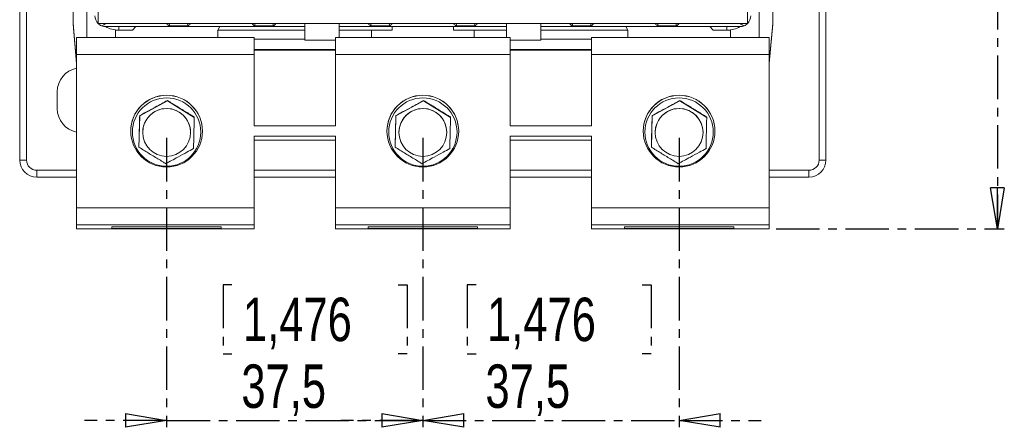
# Model space of a CAD drawing. Header units: millimetres. Extents: x 0 to 841, y 0 to 594.
# Tile 3 of 11: x 144 to 288, y 307 to 367. Entities that reach past the tile are written whole.
import ezdxf

# ---------------------------------------------------------------- set-up
doc = ezdxf.new("R2010")
doc.units = ezdxf.units.MM
doc.linetypes.add('CENTER', pattern=[10.16, 6.35, -1.27, 1.27, -1.27])
doc.layers.add('CENTRO', color=7, linetype='CENTER')
doc.styles.add('SLDTEXTSTYLE3', font='TXT', dxfattribs={"width": 0.75})
doc.dimstyles.new('SLDDIMSTYLE0', dxfattribs={"dimtxt": 6.35, "dimasz": 6, "dimexe": 0, "dimexo": 0.0625, "dimgap": 1.5875, "dimtad": 1, "dimdec": 1, "dimrnd": 1e-09, "dimzin": 12, "dimdsep": 46, "dimtxsty": 'SLDTEXTSTYLE3', "dimblk1": 'CLOSED', "dimblk2": 'CLOSED', "dimsah": 1, "dimcen": 0.09, "dimadec": 0, "dimazin": 3, "dimtfac": 1, "dimtdec": 1, "dimtofl": 0, "dimtmove": 0, "dimatfit": 3, "dimldrblk": 'CLOSED', "dimfxl": 0, "dimfrac": 2, "dimtolj": 1, "dimtzin": 12, "dimarcsym": 0})
doc.dimstyles.new('SLDDIMSTYLE1', dxfattribs={"dimtxt": 6.35, "dimasz": 6, "dimexe": 0, "dimexo": 0.0625, "dimgap": 1.5875, "dimtad": 1, "dimdec": 1, "dimrnd": 1e-09, "dimzin": 12, "dimdsep": 46, "dimtxsty": 'SLDTEXTSTYLE3', "dimblk1": 'CLOSED', "dimblk2": 'CLOSED', "dimsah": 1, "dimcen": 0.09, "dimadec": 0, "dimazin": 3, "dimtfac": 1, "dimtdec": 1, "dimtmove": 0, "dimatfit": 0, "dimldrblk": 'CLOSED', "dimfxl": 0, "dimfrac": 2, "dimtolj": 1, "dimtzin": 12, "dimarcsym": 0})

# ---------------------------------------------------------------- blocks, each defined once
blk = doc.blocks.new('_CLOSED')
at = {"color": 0, "linetype": 'ByBlock', "lineweight": -2}
for p, q in [((-1, 0.166667), (0, 0)), ((-1, 0.166667), (-1, -0.166667)), ((0, 0), (-1, -0.166667)), ((0, 0), (-1, 0))]:
    blk.add_line(p, q, dxfattribs=at)
blk = doc.blocks.new('_D')
at = {"layer": 'CENTRO'}
for p, q in [((243.71, 503.83), (287.81, 503.83)), ((286.81, 503.83), (286.81, 336.27)), ((266.96, 428.85), (266.96, 430.14)), ((266.96, 430.14), (277.05, 430.14)), ((277.05, 430.14), (277.05, 428.85)), ((266.96, 404.53), (266.96, 403.24)), ((277.05, 403.24), (277.05, 404.53)), ((266.96, 403.24), (277.05, 403.24)), ((254.41, 336.27), (287.81, 336.27))]:
    blk.add_line(p, q, dxfattribs=at)
at = {"layer": 'CENTRO', "xscale": 6, "yscale": 6}
for p, rotation in [((286.81, 503.83, -2.69), 90.0000000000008), ((286.81, 336.27, -2.69), 270.0000000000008)]:
    blk.add_blockref('_CLOSED', p, dxfattribs=dict(at, rotation=rotation))
at = {"layer": 'CENTRO', "char_height": 6.35, "attachment_point": 1, "rotation": 90, "style": 'SLDTEXTSTYLE3'}
for s, insert in [('6,597', (268.87, 406.14, -2.69)), ('167,6', (278.62, 403.56, -2.69))]:
    blk.add_mtext(s, dxfattribs=dict(at, insert=insert))
blk = doc.blocks.new('_D_1')
at = {"layer": 'CENTRO'}
for p, q in [((165.21, 349.56), (165.21, 307.27)), ((202.71, 349.56), (202.71, 307.27)), ((174.77, 328.11), (173.48, 328.11)), ((173.48, 328.11), (173.48, 318.02)), ((199.1, 328.11), (200.39, 328.11)), ((200.39, 328.11), (200.39, 318.02)), ((173.48, 318.02), (174.77, 318.02)), ((200.39, 318.02), (199.1, 318.02)), ((165.21, 308.27), (153.21, 308.27)), ((165.21, 308.27), (202.71, 308.27)), ((202.71, 308.27), (214.71, 308.27))]:
    blk.add_line(p, q, dxfattribs=at)
at = {"layer": 'CENTRO', "xscale": 6, "yscale": 6}
blk.add_blockref('_CLOSED', (165.21, 308.27, -2.69), dxfattribs=at)
at = {"layer": 'CENTRO', "xscale": 6, "yscale": 6, "rotation": 180.0000000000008}
blk.add_blockref('_CLOSED', (202.71, 308.27, -2.69), dxfattribs=at)
at = {"layer": 'CENTRO', "char_height": 6.35, "attachment_point": 1, "style": 'SLDTEXTSTYLE3'}
for s, insert in [('1,476', (176.38, 326.21, -2.69)), ('37,5', (176.15, 316.45, -2.69))]:
    blk.add_mtext(s, dxfattribs=dict(at, insert=insert))
blk = doc.blocks.new('_D_2')
at = {"layer": 'CENTRO'}
for p, q in [((202.71, 349.56), (202.71, 307.27)), ((240.21, 349.56), (240.21, 307.27)), ((210.49, 328.11), (209.2, 328.11)), ((209.2, 328.11), (209.2, 318.02)), ((234.81, 328.11), (236.1, 328.11)), ((236.1, 328.11), (236.1, 318.02)), ((209.2, 318.02), (210.49, 318.02)), ((236.1, 318.02), (234.81, 318.02)), ((202.71, 308.27), (190.71, 308.27)), ((202.71, 308.27), (240.21, 308.27)), ((240.21, 308.27), (252.21, 308.27))]:
    blk.add_line(p, q, dxfattribs=at)
at = {"layer": 'CENTRO', "xscale": 6, "yscale": 6}
blk.add_blockref('_CLOSED', (202.71, 308.27, -2.69), dxfattribs=at)
at = {"layer": 'CENTRO', "xscale": 6, "yscale": 6, "rotation": 180.0000000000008}
blk.add_blockref('_CLOSED', (240.21, 308.27, -2.69), dxfattribs=at)
at = {"layer": 'CENTRO', "char_height": 6.35, "attachment_point": 1, "style": 'SLDTEXTSTYLE3'}
for s, insert in [('1,476', (212.1, 326.21, -2.69)), ('37,5', (211.87, 316.45, -2.69))]:
    blk.add_mtext(s, dxfattribs=dict(at, insert=insert))

msp = doc.modelspace()

# ---------------------------------------------------------------- linework, layer by layer
at = {"color": 7, "linetype": 'Continuous', "lineweight": 15}
for p, q in [((155.18, 471.36), (155.18, 366.29)), ((250.24, 366.29), (250.24, 471.36)), ((143.71, 382.43), (143.71, 346.33)), ((261.71, 346.33), (261.71, 382.43)), ((151.51, 375.27), (151.51, 366.27)), ((253.91, 375.27), (253.91, 366.27)), ((153.51, 373.77), (153.51, 364.24)), ((251.91, 373.77), (251.91, 364.24)), ((151.51, 366.27), (152.01, 360.56)), ((151.51, 366.17), (151.51, 366.27)), ((152.01, 360.45), (151.51, 366.17)), ((155.18, 366.29), (250.24, 366.29)), ((185.46, 363.83), (185.46, 366.29)), ((190.46, 366.29), (190.46, 364.24)), ((214.96, 364.24), (214.96, 366.29)), ((219.96, 363.83), (219.96, 366.29)), ((253.41, 360.56), (253.91, 366.27)), ((253.91, 366.17), (253.41, 360.45)), ((253.91, 366.27), (253.91, 366.17)), ((156.31, 365.83), (185.46, 365.83)), ((157.71, 365.33), (157.71, 364.24)), ((160.21, 365.33), (157.71, 365.33)), ((160.71, 365.83), (160.21, 365.33)), ((168.4, 365.97), (165.51, 365.97)), ((172.71, 365.33), (173, 365.83)), ((172.71, 364.24), (172.71, 365.33)), ((180.9, 365.97), (178.01, 365.97)), ((214.96, 365.83), (190.46, 365.83)), ((195.01, 365.97), (197.9, 365.97)), ((195.21, 364.24), (195.21, 365.33)), ((195.21, 365.33), (198.21, 365.33)), ((198.21, 365.33), (198.21, 365.83)), ((207.21, 365.83), (207.21, 365.33)), ((207.21, 365.33), (210.21, 365.33)), ((207.51, 365.97), (210.4, 365.97)), ((210.21, 365.33), (210.21, 364.24)), ((249.11, 365.83), (219.96, 365.83)), ((227.4, 365.97), (224.51, 365.97)), ((232.71, 365.33), (232.41, 365.83)), ((232.71, 364.24), (232.71, 365.33)), ((239.9, 365.97), (237.01, 365.97)), ((244.71, 365.83), (245.21, 365.33)), ((245.21, 365.33), (247.71, 365.33)), ((247.71, 365.33), (247.71, 364.24)), ((152.01, 364.24), (178.01, 364.24)), ((152.01, 361.76), (152.01, 364.24)), ((178.01, 364.24), (178.01, 361.76)), ((185.46, 364), (178.01, 364)), ((189.91, 363.83), (185.46, 363.83)), ((189.91, 364.24), (215.51, 364.24)), ((189.91, 361.76), (189.91, 364.24)), ((215.51, 364.24), (215.51, 361.76)), ((219.96, 363.83), (215.51, 363.83)), ((227.41, 364), (219.96, 364)), ((227.41, 364.24), (253.41, 364.24)), ((227.41, 361.76), (227.41, 364.24)), ((253.41, 364.24), (253.41, 361.76)), ((178.01, 361.76), (152.01, 361.76)), ((152.01, 339.36), (152.01, 361.76)), ((189.91, 362.5), (178.01, 362.5)), ((189.91, 362.41), (178.01, 362.41)), ((178.01, 351.31), (178.01, 361.76)), ((189.91, 361.76), (189.91, 351.31)), ((215.51, 361.76), (189.91, 361.76)), ((227.41, 362.5), (215.51, 362.5)), ((227.41, 362.41), (215.51, 362.41)), ((215.51, 351.31), (215.51, 361.76)), ((227.41, 361.76), (227.41, 351.31)), ((253.41, 361.76), (227.41, 361.76)), ((253.41, 339.36), (253.41, 361.76)), ((149.21, 356.33), (149.21, 353.83)), ((165.32, 354.98), (161.27, 352.78)), ((165.32, 354.98), (165.32, 355.03)), ((169.26, 352.57), (165.32, 354.98)), ((202.82, 354.98), (198.77, 352.78)), ((202.82, 354.98), (202.82, 355.03)), ((206.76, 352.57), (202.82, 354.98)), ((240.32, 354.98), (236.27, 352.78)), ((240.32, 354.98), (240.32, 355.03)), ((244.26, 352.57), (240.32, 354.98)), ((161.27, 352.78), (161.15, 348.16)), ((161.27, 352.78), (161.27, 352.83)), ((198.77, 352.78), (198.65, 348.16)), ((198.77, 352.78), (198.77, 352.83)), ((236.27, 352.78), (236.15, 348.16)), ((236.27, 352.78), (236.27, 352.83)), ((189.91, 351.31), (178.01, 351.31)), ((227.41, 351.31), (215.51, 351.31)), ((178.01, 349.81), (189.91, 349.81)), ((178.01, 339.36), (178.01, 349.81)), ((178.01, 349.22), (189.91, 349.22)), ((189.91, 349.81), (189.91, 339.36)), ((215.51, 349.81), (227.41, 349.81)), ((215.51, 339.36), (215.51, 349.81)), ((215.51, 349.22), (227.41, 349.22)), ((227.41, 349.81), (227.41, 339.36)), ((261.71, 346.33), (260.71, 346.33)), ((146.21, 343.83), (146.21, 344.83)), ((146.21, 343.83), (152.01, 343.83)), ((178.01, 343.83), (189.91, 343.83)), ((215.51, 343.83), (227.41, 343.83)), ((253.41, 343.83), (259.21, 343.83)), ((152.01, 336.84), (152.01, 339.36)), ((152.01, 339.36), (178.01, 339.36)), ((178.01, 339.36), (178.01, 336.84)), ((189.91, 336.84), (189.91, 339.36)), ((189.91, 339.36), (215.51, 339.36)), ((215.51, 339.36), (215.51, 336.84)), ((227.41, 336.84), (227.41, 339.36)), ((227.41, 339.36), (253.41, 339.36)), ((253.41, 339.36), (253.41, 336.84)), ((178.01, 336.84), (152.01, 336.84)), ((152.01, 336.84), (152.01, 336.27)), ((152.01, 336.27), (178.01, 336.27)), ((157.21, 336.55), (157.21, 336.3)), ((173.21, 336.55), (157.21, 336.55)), ((157.21, 336.3), (173.21, 336.3)), ((173.21, 336.3), (173.21, 336.55)), ((178.01, 336.84), (178.01, 336.27)), ((215.51, 336.84), (189.91, 336.84)), ((189.91, 336.84), (189.91, 336.27)), ((189.91, 336.27), (215.51, 336.27)), ((194.71, 336.55), (194.71, 336.3)), ((210.71, 336.55), (194.71, 336.55)), ((194.71, 336.3), (210.71, 336.3)), ((210.71, 336.3), (210.71, 336.55)), ((215.51, 336.84), (215.51, 336.27)), ((253.41, 336.84), (227.41, 336.84)), ((227.41, 336.84), (227.41, 336.27)), ((227.41, 336.27), (253.41, 336.27)), ((232.21, 336.55), (232.21, 336.3)), ((248.21, 336.55), (232.21, 336.55)), ((232.21, 336.3), (248.21, 336.3)), ((248.21, 336.3), (248.21, 336.55)), ((253.41, 336.27), (253.41, 336.84))]:
    msp.add_line(p, q, dxfattribs=at)
at = {"color": 8, "linetype": 'Continuous', "lineweight": 15}
for p, q in [((144.71, 346.33), (144.71, 382.43)), ((260.71, 382.43), (260.71, 346.33)), ((158.21, 365.33), (158.21, 365.83)), ((172.71, 365.33), (185.46, 365.33)), ((190.46, 365.33), (195.21, 365.33)), ((210.21, 365.33), (214.96, 365.33)), ((219.96, 365.33), (232.71, 365.33)), ((247.21, 365.33), (247.21, 365.83)), ((152.01, 344.83), (146.21, 344.83)), ((189.91, 344.83), (178.01, 344.83)), ((227.41, 344.83), (215.51, 344.83)), ((259.21, 344.83), (253.41, 344.83))]:
    msp.add_line(p, q, dxfattribs=at)
at = {"color": 7, "linetype": 'Continuous', "lineweight": 15, "flags": 128}
for points in [[(143.71, 346.33), (143.73, 346.33), (143.78, 346.33), (143.88, 346.33), (144, 346.33), (144.15, 346.33), (144.32, 346.33), (144.51, 346.33), (144.71, 346.33)], [(259.21, 343.83), (259.21, 343.85), (259.21, 343.9), (259.21, 343.99), (259.21, 344.12), (259.21, 344.27), (259.21, 344.44), (259.21, 344.63), (259.21, 344.83)]]:
    msp.add_lwpolyline(points, dxfattribs=at)
at = {"color": 7, "linetype": 'Continuous', "lineweight": 15}
for centre, radius in [((165.21, 350.56), 5.25), ((165.21, 350.42), 5), ((202.71, 350.56), 5.25), ((202.71, 350.42), 5), ((240.21, 350.56), 5.25), ((240.21, 350.42), 5), ((165.21, 350.37), 3.5), ((202.71, 350.37), 3.5), ((240.21, 350.37), 3.5)]:
    msp.add_circle(centre, radius, dxfattribs=at)
for centre, radius, start, end in [((156.31, 367.43), 1.6, 180, 225), ((156.31, 367.43), 1.6, 225, 247.4967), ((249.11, 367.43), 1.6, 292.5033, 315), ((249.11, 367.43), 1.6, 315, 0), ((156.31, 367.43), 1.6, 247.4964, 270), ((249.11, 367.43), 1.6, 270, 292.5036), ((152.71, 356.33), 3.5, 101.537, 180), ((165.21, 350.54), 5.25, 89.9988, 179.999), ((165.21, 350.54), 5.25, 0.0011, 90.0011), ((202.71, 350.54), 5.25, 89.9988, 179.999), ((202.71, 350.54), 5.25, 0.0011, 90.0011), ((240.21, 350.54), 5.25, 89.9988, 179.999), ((240.21, 350.54), 5.25, 0.0011, 90.0011), ((152.71, 353.83), 3.5, 180, 258.463), ((165.21, 350.35), 3.5, 58.543, 179.9984), ((165.21, 350.35), 3.5, 0.0004, 58.5448), ((202.71, 350.35), 3.5, 58.543, 179.9984), ((202.71, 350.35), 3.5, 0.0004, 58.5448), ((240.21, 350.35), 3.5, 58.543, 179.9984), ((240.21, 350.35), 3.5, 0.0004, 58.5448), ((146.21, 346.33), 2.5, 180, 270), ((146.21, 346.33), 1.5, 180, 270), ((259.21, 346.33), 1.5, 270, 0), ((259.21, 346.33), 2.5, 270, 0)]:
    msp.add_arc(centre, radius, start, end, dxfattribs=at)
at = {"color": 8, "linetype": 'Continuous', "lineweight": 15}
for centre, start, end in [((158.21, 369.33), 241.0321, 270), ((247.21, 369.33), 270, 298.9679)]:
    msp.add_arc(centre, 4, start, end, dxfattribs=at)
at = {"color": 7, "linetype": 'Continuous', "lineweight": 15}
for centre, major_axis, ratio, start_param, end_param in [((156.31, 367.43), (1.48, 1.48), 0.414214, 3.927002, 4.31969), ((165.21, 366.53), (0, -0.707), 0.707107, 0.648882, 1.226793), ((168.71, 366.53), (0, 0.707), 0.707107, 1.914799, 2.492711), ((177.71, 366.53), (0, -0.707), 0.707107, 0.648882, 1.226793), ((181.21, 366.53), (0, 0.707), 0.707107, 1.914799, 2.492711), ((194.71, 366.53), (0, -0.707), 0.707107, 0.648882, 1.226793), ((198.21, 366.53), (0, 0.707), 0.707107, 1.914799, 2.492711), ((207.21, 366.53), (0, -0.707), 0.707107, 0.648882, 1.226793), ((210.71, 366.53), (0, 0.707), 0.707107, 1.914799, 2.492711), ((224.21, 366.53), (0, -0.707), 0.707107, 0.648882, 1.226793), ((227.71, 366.53), (0, 0.707), 0.707107, 1.914799, 2.492711), ((236.71, 366.53), (0, -0.707), 0.707107, 0.648882, 1.226793), ((240.21, 366.53), (0, 0.707), 0.707107, 1.914799, 2.492711), ((249.11, 367.43), (-1.48, 1.48), 0.414214, 1.963495, 2.356184)]:
    msp.add_ellipse(centre, major_axis=major_axis, ratio=ratio, start_param=start_param, end_param=end_param, dxfattribs=at)
for points, knots in [([(165.21, 366.29), (165.21, 366.29), (165.31, 366.16), (165.41, 366.06), (165.51, 365.97)], [0, 0, 0, 0, 0.012394, 1, 1, 1, 1]), ([(168.4, 365.97), (168.5, 366.06), (168.6, 366.16), (168.71, 366.29), (168.71, 366.29)], [0, 0, 0, 0, 0.987606, 1, 1, 1, 1]), ([(177.71, 366.29), (177.71, 366.29), (177.81, 366.16), (177.91, 366.06), (178.01, 365.97)], [0, 0, 0, 0, 0.012394, 1, 1, 1, 1]), ([(180.9, 365.97), (181, 366.06), (181.1, 366.16), (181.21, 366.29), (181.21, 366.29)], [0, 0, 0, 0, 0.987606, 1, 1, 1, 1]), ([(194.71, 366.29), (194.71, 366.29), (194.81, 366.16), (194.91, 366.06), (195.01, 365.97)], [0, 0, 0, 0, 0.012394, 1, 1, 1, 1]), ([(197.9, 365.97), (198, 366.06), (198.1, 366.16), (198.21, 366.29), (198.21, 366.29)], [0, 0, 0, 0, 0.987606, 1, 1, 1, 1]), ([(207.21, 366.29), (207.21, 366.29), (207.31, 366.16), (207.41, 366.06), (207.51, 365.97)], [0, 0, 0, 0, 0.012394, 1, 1, 1, 1]), ([(210.4, 365.97), (210.5, 366.06), (210.6, 366.16), (210.71, 366.29), (210.71, 366.29)], [0, 0, 0, 0, 0.987606, 1, 1, 1, 1]), ([(224.51, 365.97), (224.41, 366.06), (224.31, 366.16), (224.21, 366.29), (224.21, 366.29)], [0, 0, 0, 0, 0.987606, 1, 1, 1, 1]), ([(227.4, 365.97), (227.5, 366.06), (227.6, 366.16), (227.71, 366.29), (227.71, 366.29)], [0, 0, 0, 0, 0.987606, 1, 1, 1, 1]), ([(236.71, 366.29), (236.71, 366.29), (236.81, 366.16), (236.91, 366.06), (237.01, 365.97)], [0, 0, 0, 0, 0.012394, 1, 1, 1, 1]), ([(240.21, 366.29), (240.21, 366.29), (240.1, 366.16), (240, 366.06), (239.9, 365.97)], [0, 0, 0, 0, 0.012394, 1, 1, 1, 1]), ([(165.32, 355.03), (165.05, 354.88), (164.48, 354.57), (163.43, 354), (162.31, 353.39), (161.59, 353), (161.27, 352.83)], [0, 0, 0, 0, 0.216457, 0.440314, 0.751903, 1, 1, 1, 1]), ([(169.26, 352.62), (169.11, 352.72), (168.74, 352.94), (168.12, 353.32), (167.4, 353.76), (166.69, 354.19), (166, 354.62), (165.55, 354.89), (165.32, 355.03)], [0, 0, 0, 0, 0.120556, 0.29889, 0.476751, 0.645648, 0.814882, 1, 1, 1, 1]), ([(202.82, 355.03), (202.55, 354.88), (201.98, 354.57), (200.93, 354), (199.81, 353.39), (199.09, 353), (198.77, 352.83)], [0, 0, 0, 0, 0.216457, 0.440314, 0.751903, 1, 1, 1, 1]), ([(206.76, 352.62), (206.61, 352.72), (206.24, 352.94), (205.62, 353.32), (204.9, 353.76), (204.19, 354.19), (203.5, 354.62), (203.05, 354.89), (202.82, 355.03)], [0, 0, 0, 0, 0.120556, 0.29889, 0.476751, 0.645648, 0.814882, 1, 1, 1, 1]), ([(240.32, 355.03), (240.05, 354.88), (239.48, 354.57), (238.43, 354), (237.31, 353.39), (236.59, 353), (236.27, 352.83)], [0, 0, 0, 0, 0.216457, 0.440314, 0.751903, 1, 1, 1, 1]), ([(244.26, 352.62), (244.11, 352.72), (243.74, 352.94), (243.12, 353.32), (242.4, 353.76), (241.69, 354.19), (241, 354.62), (240.55, 354.89), (240.32, 355.03)], [0, 0, 0, 0, 0.120556, 0.29889, 0.476751, 0.645648, 0.814882, 1, 1, 1, 1]), ([(161.27, 352.83), (161.26, 352.51), (161.24, 351.86), (161.21, 350.67), (161.18, 349.39), (161.16, 348.57), (161.15, 348.21)], [0, 0, 0, 0, 0.216457, 0.440314, 0.751903, 1, 1, 1, 1]), ([(169.15, 348.01), (169.15, 348.32), (169.17, 348.96), (169.2, 350.15), (169.23, 351.44), (169.25, 352.26), (169.26, 352.62)], [0, 0, 0, 0, 0.216457, 0.440314, 0.751903, 1, 1, 1, 1]), ([(198.77, 352.83), (198.76, 352.51), (198.74, 351.86), (198.71, 350.67), (198.68, 349.39), (198.66, 348.57), (198.65, 348.21)], [0, 0, 0, 0, 0.216457, 0.440314, 0.751903, 1, 1, 1, 1]), ([(206.65, 348.01), (206.65, 348.32), (206.67, 348.96), (206.7, 350.15), (206.73, 351.44), (206.75, 352.26), (206.76, 352.62)], [0, 0, 0, 0, 0.216457, 0.440314, 0.751903, 1, 1, 1, 1]), ([(236.27, 352.83), (236.26, 352.51), (236.24, 351.86), (236.21, 350.67), (236.18, 349.39), (236.16, 348.57), (236.15, 348.21)], [0, 0, 0, 0, 0.216457, 0.440314, 0.751903, 1, 1, 1, 1]), ([(244.15, 348.01), (244.15, 348.32), (244.17, 348.96), (244.2, 350.15), (244.23, 351.44), (244.25, 352.26), (244.26, 352.62)], [0, 0, 0, 0, 0.216457, 0.440314, 0.751903, 1, 1, 1, 1]), ([(161.15, 348.21), (161.38, 348.07), (161.82, 347.8), (162.52, 347.37), (163.23, 346.93), (163.95, 346.5), (164.57, 346.12), (164.94, 345.89), (165.09, 345.8)], [0, 0, 0, 0, 0.185118, 0.354352, 0.523249, 0.70111, 0.879444, 1, 1, 1, 1]), ([(165.09, 345.8), (165.37, 345.95), (165.93, 346.26), (166.98, 346.82), (168.11, 347.44), (168.83, 347.83), (169.15, 348.01)], [0, 0, 0, 0, 0.216457, 0.440314, 0.751903, 1, 1, 1, 1]), ([(198.65, 348.21), (198.88, 348.07), (199.32, 347.8), (200.02, 347.37), (200.73, 346.93), (201.45, 346.5), (202.07, 346.12), (202.44, 345.89), (202.59, 345.8)], [0, 0, 0, 0, 0.185118, 0.354352, 0.523249, 0.70111, 0.879444, 1, 1, 1, 1]), ([(202.59, 345.8), (202.87, 345.95), (203.43, 346.26), (204.48, 346.82), (205.61, 347.44), (206.33, 347.83), (206.65, 348.01)], [0, 0, 0, 0, 0.216457, 0.440314, 0.751903, 1, 1, 1, 1]), ([(236.15, 348.21), (236.38, 348.07), (236.82, 347.8), (237.52, 347.37), (238.23, 346.93), (238.95, 346.5), (239.57, 346.12), (239.94, 345.89), (240.09, 345.8)], [0, 0, 0, 0, 0.185118, 0.354352, 0.523249, 0.70111, 0.879444, 1, 1, 1, 1]), ([(240.09, 345.8), (240.37, 345.95), (240.93, 346.26), (241.98, 346.82), (243.11, 347.44), (243.83, 347.83), (244.15, 348.01)], [0, 0, 0, 0, 0.216457, 0.440314, 0.751903, 1, 1, 1, 1])]:
    msp.add_open_spline(points, degree=3, knots=knots, dxfattribs=at)

# ---------------------------------------------------------------- dimensions: what is measured, and where the dimension line sits
at = {"layer": 'CENTRO'}
for base, p1, p2, angle, dimstyle, picture, middle in [((286.81, 336.27), (242.71, 503.83), (253.41, 336.27), 90, 'SLDDIMSTYLE0', '_D', (286.81, 416.69)), ((202.71, 308.27), (165.21, 350.56), (202.71, 350.56), 0, 'SLDDIMSTYLE1', '_D_1', (186.94, 308.27)), ((240.21, 308.27), (202.71, 350.56), (240.21, 350.56), 0, 'SLDDIMSTYLE1', '_D_2', (222.65, 308.27))]:
    dim = msp.add_linear_dim(base=base, p1=p1, p2=p2, angle=angle, dimstyle=dimstyle, dxfattribs=at)
    dim.commit()
    dim.dimension.update_dxf_attribs({"geometry": picture, "text_midpoint": middle, "dimtype": 160})

doc.saveas('drawing.dxf')
